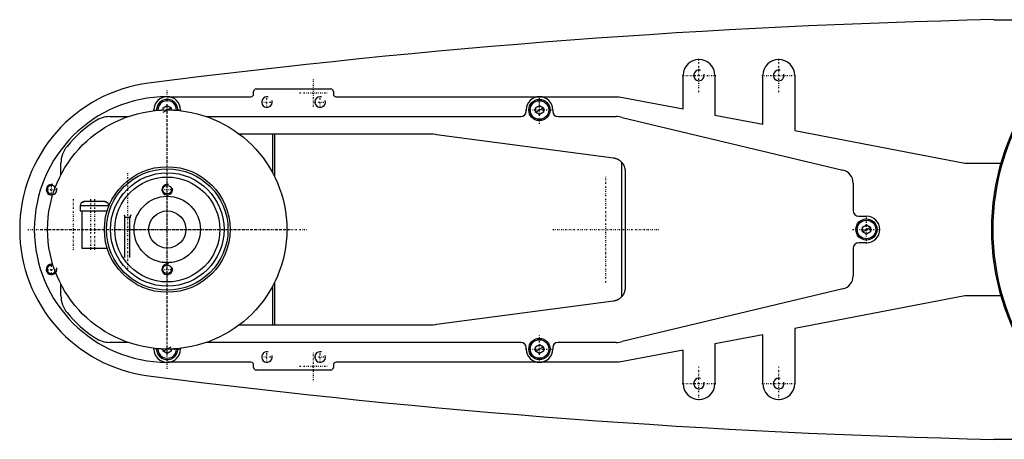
# Model space of a CAD drawing. Extents: x -906 to 156, y -125 to 125.
# Tile 1 of 2: x -906 to -535, y -79 to 79. Entities that reach past the tile are written whole.
import ezdxf

# ---------------------------------------------------------------- set-up
doc = ezdxf.new("R2010")
doc.units = 0
doc.linetypes.add('CENTER', pattern=[1.5, 0.45, -0.5, 0.05, -0.5])
for name, color, linetype in [('AM_0', 7, 'CONTINUOUS'), ('AM_10', 7, 'CONTINUOUS'), ('AM_7', 7, 'CENTER')]:
    doc.layers.add(name, color=color, linetype=linetype)

msp = doc.modelspace()

# ---------------------------------------------------------------- linework, layer by layer
at = {"layer": 'AM_0', "color": 7, "linetype": 'CONTINUOUS'}
for p, q in [((-539.11, 79), (-407, 79)), ((-656, 45.38), (-656, 58)), ((-644, 58), (-644, 43.08)), ((-626, 39.62), (-626, 58)), ((-614, 58), (-614, 37.31)), ((-817.5, 51), (-817.5, 51.9)), ((-816.5, 52.9), (-788.5, 52.9)), ((-787.5, 51.9), (-787.5, 51)), ((-850, 50), (-818.5, 50)), ((-786.5, 50), (-680, 50)), ((-680, 50), (-656, 45.38)), ((-855, 44.72), (-855, 45)), ((-851.5, 45.87), (-850, 46.73)), ((-851.5, 44.97), (-851.5, 45.87)), ((-850, 46.73), (-848.5, 45.87)), ((-848.5, 45.87), (-848.5, 44.97)), ((-845, 45), (-845, 44.72)), ((-715, 44.5), (-715, 45)), ((-711.5, 45.87), (-710, 46.73)), ((-711.5, 44.13), (-711.5, 45.87)), ((-710, 46.73), (-708.5, 45.87)), ((-708.5, 45.87), (-708.5, 44.13)), ((-705, 45), (-705, 44.5)), ((-871.56, 42.5), (-864.79, 42.5)), ((-835.21, 42.5), (-717, 42.5)), ((-710, 43.27), (-711.5, 44.13)), ((-708.5, 44.13), (-710, 43.27)), ((-703, 42.5), (-681.18, 42.5)), ((-678.85, 42.23), (-595.84, 22.36)), ((-644, 43.08), (-626, 39.62)), ((-614, 37.31), (-550, 25)), ((-823, 36), (-751.33, 36)), ((-810.3, 21.18), (-810.3, 36)), ((-809.7, 36), (-809.7, 20.03)), ((-748.68, 35.82), (-682.14, 26.96)), ((-890, 20.62), (-890, 24.92)), ((-679.14, 25.41), (-679.14, -25.41)), ((-550, 25), (-536.46, 25)), ((-677.8, 22), (-677.8, -22)), ((-592, 17.5), (-592, 7)), ((-882.73, 9), (-882.73, 7)), ((-882.73, 9), (-871.98, 9)), ((-882.26, 10), (-882.34, 10)), ((-882.26, 10), (-882.24, 10.03)), ((-873.58, 10.5), (-881.12, 10.5)), ((-872.36, 10), (-872.44, 10)), ((-871.98, 8.74), (-871.98, 9)), ((-882.73, 7), (-872.59, 7)), ((-882.15, 7), (-882.15, -7)), ((-590, 5), (-587, 5)), ((-588.5, 0.87), (-587, 1.73)), ((-588.5, -0.87), (-588.5, 0.87)), ((-587, 1.73), (-585.5, 0.87)), ((-585.5, 0.87), (-585.5, -0.87)), ((-587, -1.73), (-588.5, -0.87)), ((-585.5, -0.87), (-587, -1.73)), ((-882.15, -7), (-872.59, -7)), ((-592, -7), (-592, -17.5)), ((-587, -5), (-590, -5)), ((-890, -24.92), (-890, -20.62)), ((-810.3, -36), (-810.3, -21.18)), ((-809.7, -20.03), (-809.7, -36)), ((-595.84, -22.36), (-678.85, -42.23)), ((-550, -25), (-614, -37.31)), ((-536.46, -25), (-550, -25)), ((-682.14, -26.96), (-748.68, -35.82)), ((-751.33, -36), (-823, -36)), ((-626, -39.62), (-644, -43.08)), ((-626, -58), (-626, -39.62)), ((-614, -37.31), (-614, -58)), ((-864.79, -42.5), (-871.56, -42.5)), ((-717, -42.5), (-835.21, -42.5)), ((-711.5, -44.13), (-710, -43.27)), ((-711.5, -45.87), (-711.5, -44.13)), ((-710, -43.27), (-708.5, -44.13)), ((-708.5, -44.13), (-708.5, -45.87)), ((-681.18, -42.5), (-703, -42.5)), ((-644, -43.08), (-644, -58)), ((-855, -45), (-855, -44.72)), ((-851.5, -45.87), (-851.5, -44.97)), ((-850, -46.73), (-851.5, -45.87)), ((-848.5, -45.87), (-850, -46.73)), ((-848.5, -44.97), (-848.5, -45.87)), ((-845, -44.72), (-845, -45)), ((-715, -45), (-715, -44.5)), ((-710, -46.73), (-711.5, -45.87)), ((-708.5, -45.87), (-710, -46.73)), ((-705, -44.5), (-705, -45)), ((-656, -45.38), (-680, -50)), ((-656, -58), (-656, -45.38)), ((-818.5, -50), (-850, -50)), ((-817.5, -51.9), (-817.5, -51)), ((-787.5, -51), (-787.5, -51.9)), ((-680, -50), (-786.5, -50)), ((-788.5, -52.9), (-816.5, -52.9)), ((-539.11, -79), (-407, -79))]:
    msp.add_line(p, q, dxfattribs=at)
for points in [[(-751.33, 36, 0), (-750.89, 36, 0), (-750, 35.96, 0), (-749.12, 35.88, 0), (-748.68, 35.82, 0)], [(-682.14, 26.96, 0), (-682.04, 26.94, 0), (-681.86, 26.91, 0), (-681.67, 26.87, 0), (-681.58, 26.85, 0), (-681.48, 26.82, 0), (-681.3, 26.77, 0), (-681.12, 26.71, 0), (-680.94, 26.64, 0), (-680.77, 26.57, 0), (-680.59, 26.49, 0), (-680.51, 26.44, 0), (-680.42, 26.4, 0), (-680.26, 26.3, 0), (-680.09, 26.2, 0), (-679.93, 26.1, 0), (-679.78, 25.99, 0), (-679.63, 25.87, 0), (-679.56, 25.81, 0), (-679.48, 25.74, 0), (-679.34, 25.61, 0), (-679.21, 25.48, 0), (-679.14, 25.41, 0)], [(-679.14, 25.41, 0), (-679.07, 25.33, 0), (-678.93, 25.16, 0), (-678.8, 25, 0), (-678.73, 24.91, 0), (-678.67, 24.82, 0), (-678.56, 24.65, 0), (-678.45, 24.47, 0), (-678.35, 24.29, 0), (-678.26, 24.1, 0), (-678.18, 23.91, 0), (-678.14, 23.82, 0), (-678.11, 23.72, 0), (-678.04, 23.53, 0), (-677.98, 23.34, 0), (-677.93, 23.15, 0), (-677.89, 22.95, 0), (-677.86, 22.75, 0), (-677.84, 22.65, 0), (-677.84, 22.64, 0), (-677.84, 22.6, 0), (-677.83, 22.57, 0), (-677.83, 22.55, 0), (-677.83, 22.53, 0), (-677.83, 22.5, 0), (-677.82, 22.46, 0), (-677.82, 22.43, 0), (-677.82, 22.39, 0), (-677.81, 22.36, 0), (-677.81, 22.34, 0), (-677.81, 22.32, 0), (-677.81, 22.29, 0), (-677.81, 22.25, 0), (-677.8, 22.21, 0), (-677.8, 22.18, 0), (-677.8, 22.14, 0), (-677.8, 22.12, 0), (-677.8, 22.1, 0), (-677.8, 22.06, 0), (-677.8, 22.02, 0), (-677.8, 22, 0)], [(-881.12, 10.5, 0), (-881.15, 10.5, 0), (-881.22, 10.5, 0), (-881.29, 10.49, 0), (-881.33, 10.49, 0), (-881.37, 10.48, 0), (-881.44, 10.47, 0), (-881.51, 10.45, 0), (-881.58, 10.43, 0), (-881.65, 10.41, 0), (-881.71, 10.38, 0), (-881.74, 10.37, 0), (-881.77, 10.36, 0), (-881.84, 10.33, 0), (-881.9, 10.29, 0), (-881.96, 10.25, 0), (-882.02, 10.21, 0), (-882.08, 10.17, 0), (-882.11, 10.14, 0), (-882.14, 10.12, 0), (-882.19, 10.07, 0), (-882.24, 10.03, 0), (-882.26, 10, 0)], [(-882.06, 10.19, 0), (-882.04, 10.2, 0), (-881.99, 10.24, 0), (-881.94, 10.27, 0), (-881.92, 10.28, 0), (-881.89, 10.3, 0), (-881.84, 10.32, 0), (-881.79, 10.35, 0), (-881.74, 10.37, 0), (-881.69, 10.39, 0), (-881.64, 10.41, 0), (-881.62, 10.42, 0), (-881.59, 10.43, 0), (-881.54, 10.44, 0), (-881.48, 10.46, 0), (-881.42, 10.47, 0), (-881.37, 10.48, 0), (-881.31, 10.49, 0), (-881.28, 10.49, 0), (-881.26, 10.49, 0), (-881.2, 10.5, 0), (-881.15, 10.5, 0), (-881.12, 10.5, 0)], [(-873.58, 10.5, 0), (-873.55, 10.5, 0), (-873.48, 10.5, 0), (-873.41, 10.49, 0), (-873.37, 10.49, 0), (-873.33, 10.48, 0), (-873.26, 10.47, 0), (-873.19, 10.45, 0), (-873.12, 10.43, 0), (-873.05, 10.41, 0), (-872.99, 10.38, 0), (-872.96, 10.37, 0), (-872.93, 10.36, 0), (-872.86, 10.33, 0), (-872.8, 10.29, 0), (-872.74, 10.25, 0), (-872.68, 10.21, 0), (-872.62, 10.17, 0), (-872.59, 10.14, 0), (-872.56, 10.12, 0), (-872.51, 10.07, 0), (-872.46, 10.03, 0), (-872.44, 10, 0)], [(-872.44, 10, 0), (-872.46, 10.03, 0), (-872.51, 10.07, 0), (-872.56, 10.12, 0), (-872.59, 10.14, 0), (-872.62, 10.17, 0), (-872.68, 10.21, 0), (-872.74, 10.25, 0), (-872.8, 10.29, 0), (-872.86, 10.33, 0), (-872.93, 10.36, 0), (-872.96, 10.37, 0), (-872.99, 10.38, 0), (-873.05, 10.41, 0), (-873.12, 10.43, 0), (-873.19, 10.45, 0), (-873.26, 10.47, 0), (-873.33, 10.48, 0), (-873.37, 10.49, 0), (-873.41, 10.49, 0), (-873.48, 10.5, 0), (-873.55, 10.5, 0), (-873.58, 10.5, 0)], [(-850, -12.5, 0), (-850.01, -12.5, 0), (-850.04, -12.5, 0), (-850.07, -12.5, 0), (-850.08, -12.5, 0), (-850.1, -12.5, 0), (-850.12, -12.5, 0), (-850.15, -12.5, 0), (-850.18, -12.5, 0), (-850.2, -12.5, 0), (-850.23, -12.5, 0), (-850.25, -12.5, 0), (-850.26, -12.5, 0), (-850.29, -12.5, 0), (-850.31, -12.5, 0), (-850.34, -12.5, 0), (-850.37, -12.49, 0), (-850.4, -12.49, 0), (-850.41, -12.49, 0), (-850.42, -12.49, 0), (-850.45, -12.49, 0), (-850.48, -12.49, 0), (-850.49, -12.49, 0), (-850.51, -12.49, 0), (-850.53, -12.49, 0), (-850.56, -12.49, 0), (-850.57, -12.49, 0), (-850.59, -12.49, 0), (-850.61, -12.48, 0), (-850.64, -12.48, 0), (-850.67, -12.48, 0), (-850.69, -12.48, 0), (-850.72, -12.48, 0), (-850.73, -12.48, 0), (-850.74, -12.48, 0), (-850.77, -12.48, 0), (-850.8, -12.47, 0), (-850.82, -12.47, 0), (-850.85, -12.47, 0), (-850.87, -12.47, 0), (-850.88, -12.47, 0), (-850.9, -12.47, 0), (-850.92, -12.47, 0), (-850.94, -12.46, 0), (-850.97, -12.46, 0), (-850.99, -12.46, 0), (-851.01, -12.46, 0), (-851.03, -12.46, 0), (-851.04, -12.46, 0), (-851.06, -12.45, 0), (-851.08, -12.45, 0), (-851.1, -12.45, 0), (-851.13, -12.45, 0), (-851.15, -12.45, 0), (-851.16, -12.45, 0), (-851.17, -12.45, 0), (-851.19, -12.44, 0), (-851.21, -12.44, 0), (-851.23, -12.44, 0), (-851.25, -12.44, 0), (-851.27, -12.44, 0), (-851.28, -12.43, 0), (-851.29, -12.43, 0), (-851.31, -12.43, 0), (-851.33, -12.43, 0), (-851.34, -12.43, 0), (-851.34, -12.43, 0), (-851.36, -12.43, 0), (-851.38, -12.42, 0), (-851.39, -12.42, 0), (-851.4, -12.42, 0), (-851.41, -12.42, 0), (-851.43, -12.42, 0), (-851.45, -12.42, 0), (-851.46, -12.41, 0), (-851.48, -12.41, 0), (-851.49, -12.41, 0), (-851.5, -12.41, 0), (-851.51, -12.41, 0), (-851.53, -12.41, 0), (-851.54, -12.4, 0), (-851.56, -12.4, 0), (-851.57, -12.4, 0), (-851.58, -12.4, 0), (-851.59, -12.4, 0), (-851.6, -12.4, 0), (-851.61, -12.4, 0), (-851.63, -12.39, 0), (-851.64, -12.39, 0), (-851.65, -12.39, 0), (-851.66, -12.39, 0), (-851.67, -12.39, 0), (-851.68, -12.39, 0), (-851.69, -12.39, 0), (-851.7, -12.38, 0), (-851.71, -12.38, 0), (-851.72, -12.38, 0), (-851.73, -12.38, 0), (-851.73, -12.38, 0), (-851.74, -12.38, 0), (-851.75, -12.38, 0), (-851.76, -12.38, 0), (-851.77, -12.37, 0), (-851.78, -12.37, 0), (-851.78, -12.37, 0), (-851.78, -12.37, 0), (-851.79, -12.37, 0), (-851.8, -12.37, 0), (-851.8, -12.37, 0), (-851.81, -12.37, 0), (-851.81, -12.37, 0), (-851.82, -12.37, 0), (-851.82, -12.37, 0), (-851.82, -12.37, 0), (-851.83, -12.37, 0), (-851.83, -12.36, 0), (-851.84, -12.36, 0), (-851.84, -12.36, 0), (-851.84, -12.36, 0), (-851.85, -12.36, 0), (-851.85, -12.36, 0), (-851.85, -12.36, 0), (-851.85, -12.36, 0), (-851.86, -12.36, 0), (-851.86, -12.36, 0), (-851.86, -12.36, 0), (-851.86, -12.36, 0), (-851.86, -12.36, 0), (-851.86, -12.36, 0), (-851.86, -12.36, 0), (-851.86, -12.36, 0)], [(-848.14, -12.36, 0), (-848.14, -12.36, 0), (-848.14, -12.36, 0), (-848.14, -12.36, 0), (-848.14, -12.36, 0), (-848.14, -12.36, 0), (-848.14, -12.36, 0), (-848.14, -12.36, 0), (-848.15, -12.36, 0), (-848.15, -12.36, 0), (-848.15, -12.36, 0), (-848.15, -12.36, 0), (-848.16, -12.36, 0), (-848.16, -12.36, 0), (-848.16, -12.36, 0), (-848.17, -12.36, 0), (-848.17, -12.37, 0), (-848.18, -12.37, 0), (-848.18, -12.37, 0), (-848.18, -12.37, 0), (-848.19, -12.37, 0), (-848.19, -12.37, 0), (-848.2, -12.37, 0), (-848.2, -12.37, 0), (-848.21, -12.37, 0), (-848.22, -12.37, 0), (-848.22, -12.37, 0), (-848.22, -12.37, 0), (-848.23, -12.37, 0), (-848.24, -12.38, 0), (-848.25, -12.38, 0), (-848.26, -12.38, 0), (-848.27, -12.38, 0), (-848.27, -12.38, 0), (-848.28, -12.38, 0), (-848.29, -12.38, 0), (-848.3, -12.38, 0), (-848.31, -12.39, 0), (-848.32, -12.39, 0), (-848.33, -12.39, 0), (-848.34, -12.39, 0), (-848.35, -12.39, 0), (-848.36, -12.39, 0), (-848.37, -12.39, 0), (-848.39, -12.4, 0), (-848.4, -12.4, 0), (-848.41, -12.4, 0), (-848.42, -12.4, 0), (-848.43, -12.4, 0), (-848.44, -12.4, 0), (-848.46, -12.4, 0), (-848.47, -12.41, 0), (-848.49, -12.41, 0), (-848.5, -12.41, 0), (-848.51, -12.41, 0), (-848.52, -12.41, 0), (-848.54, -12.41, 0), (-848.55, -12.42, 0), (-848.57, -12.42, 0), (-848.59, -12.42, 0), (-848.6, -12.42, 0), (-848.61, -12.42, 0), (-848.62, -12.42, 0), (-848.64, -12.43, 0), (-848.66, -12.43, 0), (-848.66, -12.43, 0), (-848.67, -12.43, 0), (-848.69, -12.43, 0), (-848.71, -12.43, 0), (-848.72, -12.43, 0), (-848.73, -12.44, 0), (-848.75, -12.44, 0), (-848.77, -12.44, 0), (-848.79, -12.44, 0), (-848.81, -12.44, 0), (-848.83, -12.45, 0), (-848.84, -12.45, 0), (-848.85, -12.45, 0), (-848.87, -12.45, 0), (-848.9, -12.45, 0), (-848.92, -12.45, 0), (-848.94, -12.45, 0), (-848.96, -12.46, 0), (-848.97, -12.46, 0), (-848.99, -12.46, 0), (-849.01, -12.46, 0), (-849.03, -12.46, 0), (-849.06, -12.46, 0), (-849.08, -12.47, 0), (-849.1, -12.47, 0), (-849.12, -12.47, 0), (-849.13, -12.47, 0), (-849.15, -12.47, 0), (-849.18, -12.47, 0), (-849.2, -12.47, 0), (-849.23, -12.48, 0), (-849.26, -12.48, 0), (-849.27, -12.48, 0), (-849.28, -12.48, 0), (-849.31, -12.48, 0), (-849.33, -12.48, 0), (-849.36, -12.48, 0), (-849.39, -12.48, 0), (-849.41, -12.49, 0), (-849.43, -12.49, 0), (-849.44, -12.49, 0), (-849.47, -12.49, 0), (-849.49, -12.49, 0), (-849.51, -12.49, 0), (-849.52, -12.49, 0), (-849.55, -12.49, 0), (-849.58, -12.49, 0), (-849.59, -12.49, 0), (-849.6, -12.49, 0), (-849.63, -12.49, 0), (-849.66, -12.5, 0), (-849.69, -12.5, 0), (-849.71, -12.5, 0), (-849.74, -12.5, 0), (-849.75, -12.5, 0), (-849.77, -12.5, 0), (-849.8, -12.5, 0), (-849.82, -12.5, 0), (-849.85, -12.5, 0), (-849.88, -12.5, 0), (-849.9, -12.5, 0), (-849.92, -12.5, 0), (-849.93, -12.5, 0), (-849.96, -12.5, 0), (-849.99, -12.5, 0), (-850, -12.5, 0)], [(-677.8, -22, 0), (-677.8, -22.02, 0), (-677.8, -22.06, 0), (-677.8, -22.1, 0), (-677.8, -22.12, 0), (-677.8, -22.14, 0), (-677.8, -22.18, 0), (-677.8, -22.21, 0), (-677.81, -22.25, 0), (-677.81, -22.29, 0), (-677.81, -22.32, 0), (-677.81, -22.34, 0), (-677.81, -22.36, 0), (-677.82, -22.39, 0), (-677.82, -22.43, 0), (-677.82, -22.46, 0), (-677.83, -22.5, 0), (-677.83, -22.53, 0), (-677.83, -22.55, 0), (-677.83, -22.57, 0), (-677.84, -22.6, 0), (-677.84, -22.64, 0), (-677.84, -22.65, 0), (-677.86, -22.75, 0), (-677.89, -22.95, 0), (-677.93, -23.15, 0), (-677.98, -23.34, 0), (-678.04, -23.53, 0), (-678.11, -23.72, 0), (-678.14, -23.82, 0), (-678.18, -23.91, 0), (-678.26, -24.1, 0), (-678.35, -24.29, 0), (-678.45, -24.47, 0), (-678.56, -24.65, 0), (-678.67, -24.82, 0), (-678.73, -24.91, 0), (-678.8, -25, 0), (-678.93, -25.16, 0), (-679.07, -25.33, 0), (-679.14, -25.41, 0)], [(-679.14, -25.41, 0), (-679.21, -25.48, 0), (-679.34, -25.61, 0), (-679.48, -25.74, 0), (-679.56, -25.81, 0), (-679.63, -25.87, 0), (-679.78, -25.99, 0), (-679.93, -26.1, 0), (-680.09, -26.2, 0), (-680.26, -26.3, 0), (-680.42, -26.4, 0), (-680.51, -26.44, 0), (-680.59, -26.49, 0), (-680.77, -26.57, 0), (-680.94, -26.64, 0), (-681.12, -26.71, 0), (-681.3, -26.77, 0), (-681.48, -26.82, 0), (-681.58, -26.85, 0), (-681.67, -26.87, 0), (-681.86, -26.91, 0), (-682.04, -26.94, 0), (-682.14, -26.96, 0)], [(-748.68, -35.82, 0), (-749.12, -35.88, 0), (-750, -35.96, 0), (-750.89, -36, 0), (-751.33, -36, 0)]]:
    msp.add_polyline3d(points, dxfattribs=at)
for centre, radius in [((-710, 45), 4), ((-710, 45), 3.5), ((-850, 0), 45), ((-850, 0), 23.65), ((-850, 0), 22.85), ((-850, 0), 21.35), ((-850, 0), 19.75), ((-850, 15), 1.62), ((-850, 0), 12.5), ((-850, 0), 7), ((-587, 0), 4), ((-587, 0), 3.5), ((-850, -15), 1.62), ((-710, -45), 4), ((-710, -45), 3.5)]:
    msp.add_circle(centre, radius, dxfattribs=at)
for centre, radius, start, end in [((-473.05, -2920.27), 3000, 91.26165, 97.35313), ((-650, 58), 6, 0, 180), ((-620, 58), 6, 0, 180), ((-850, 0), 55.5, 97.2532, 262.7468), ((-816.5, 51.9), 1, 90, 180), ((-788.5, 51.9), 1, 0, 90), ((-850, 0), 50, 90, 270), ((-850, 45), 5, 0, 180), ((-850, 45), 4, 357.4527, 182.5473), ((-850, 45), 3.5, 357.7713, 182.2287), ((-818.5, 51), 1, 270, 0), ((-786.5, 51), 1, 180, 270), ((-710, 45), 5, 0, 180), ((-450, 0), 90, 145.3079, 214.6921), ((-450, 0), 89.5, 145.773, 214.227), ((-717, 44.5), 2, 270, 0), ((-703, 44.5), 2, 180, 270), ((-850, 0), 49, 123.5573, 140.2849), ((-871.56, 32.5), 10, 90, 123.5573), ((-681.18, 32.5), 10, 76.5442, 90), ((-880, 24.92), 10, 140.2849, 180), ((-597, 17.5), 5, 0, 76.5442), ((-893.5, 15), 1.62, 31.4794, 290.4694), ((-881.22, 9), 1.5, 138.1897, 180), ((-873.48, 9), 1.5, 0, 41.8103), ((-590, 7), 2, 180, 270), ((-587, 0), 5, 270, 90), ((-590, -7), 2, 90, 180), ((-893.5, -15), 1.62, 69.5306, 328.5206), ((-597, -17.5), 5, 283.4558, 0), ((-880, -24.92), 10, 180, 219.7151), ((-850, 0), 49, 219.7151, 236.4427), ((-871.56, -32.5), 10, 236.4427, 270), ((-717, -44.5), 2, 0, 90), ((-703, -44.5), 2, 90, 180), ((-681.18, -32.5), 10, 270, 283.4558), ((-850, -45), 5, 180, 0), ((-850, -45), 4, 177.4527, 2.5473), ((-850, -45), 3.5, 177.7713, 2.2287), ((-710, -45), 5, 180, 0), ((-818.5, -51), 1, 0, 90), ((-786.5, -51), 1, 90, 180), ((-473.05, 2920.27), 3000, 262.64687, 268.73835), ((-816.5, -51.9), 1, 180, 270), ((-788.5, -51.9), 1, 270, 0), ((-650, -58), 6, 180, 0), ((-620, -58), 6, 180, 0)]:
    msp.add_arc(centre, radius, start, end, dxfattribs=at)
at = {"layer": 'AM_10', "color": 7, "linetype": 'CONTINUOUS'}
for p, q in [((-851.5, 44.13), (-848.5, 45.87)), ((-711.5, 44.13), (-708.5, 45.87)), ((-866.25, 5.5), (-865.97, 4.65)), ((-866.25, 4.65), (-863.75, 4.65)), ((-865.97, -10.5), (-865.97, 4.65)), ((-863.75, 5.5), (-864.03, 4.65)), ((-864.03, -10.5), (-864.03, 4.65)), ((-588.5, -0.87), (-585.5, 0.87)), ((-851.5, -45.87), (-848.5, -44.13)), ((-711.5, -45.87), (-708.5, -44.13))]:
    msp.add_line(p, q, dxfattribs=at)
for centre in [(-650, 58), (-620, 58), (-812.5, 48), (-792.5, 48), (-893.5, 15), (-850, 15), (-893.5, -15), (-850, -15), (-812.5, -48), (-792.5, -48), (-650, -58), (-620, -58)]:
    msp.add_arc(centre, 2, 75, 15, dxfattribs=at)
at = {"layer": 'AM_7', "color": 4, "linetype": 'CENTER'}
for p, q in [((-650, 51.7), (-650, 64.3)), ((-620, 51.7), (-620, 64.3)), ((-795, 46.25), (-795, 56.75)), ((-656.3, 58), (-643.7, 58)), ((-626.3, 58), (-613.7, 58)), ((-850, -52.5), (-850, 52.5)), ((-812.5, 45.9), (-812.5, 50.1)), ((-800.25, 51.5), (-789.75, 51.5)), ((-792.5, 45.9), (-792.5, 50.1)), ((-710, 39.75), (-710, 50.25)), ((-855.25, 45), (-844.75, 45)), ((-850, -47.25), (-850, 47.25)), ((-814.6, 48), (-810.4, 48)), ((-794.6, 48), (-790.4, 48)), ((-715.25, 45), (-704.75, 45)), ((-850, -32.39), (-850, 32.39)), ((-865, 21.25), (-865, -15.5)), ((-850, -20.74), (-850, 20.74)), ((-685, -19.95), (-685, 19.95)), ((-895.6, 15), (-891.4, 15)), ((-893.5, 12.9), (-893.5, 17.1)), ((-852.1, 15), (-847.9, 15)), ((-885.35, 11.38), (-885.35, -7.87)), ((-878.85, 11.38), (-878.85, -7.87)), ((-878.85, 11.38), (-878.85, -7.87)), ((-877.35, 11.38), (-877.35, -7.87)), ((-587, -5.25), (-587, 5.25)), ((-897.25, 0), (-802.75, 0)), ((-870.74, 0), (-829.26, 0)), ((-704.95, 0), (-665.05, 0)), ((-592.25, 0), (-581.75, 0)), ((-902.5, 0), (-797.5, 0)), ((-882.39, 0), (-817.61, 0)), ((-893.5, -17.1), (-893.5, -12.9)), ((-895.6, -15), (-891.4, -15)), ((-852.1, -15), (-847.9, -15)), ((-710, -50.25), (-710, -39.75)), ((-855.25, -45), (-844.75, -45)), ((-814.6, -48), (-810.4, -48)), ((-812.5, -50.1), (-812.5, -45.9)), ((-795, -56.75), (-795, -46.25)), ((-794.6, -48), (-790.4, -48)), ((-792.5, -50.1), (-792.5, -45.9)), ((-715.25, -45), (-704.75, -45)), ((-800.25, -51.5), (-789.75, -51.5)), ((-650, -64.3), (-650, -51.7)), ((-620, -64.3), (-620, -51.7)), ((-656.3, -58), (-643.7, -58)), ((-626.3, -58), (-613.7, -58))]:
    msp.add_line(p, q, dxfattribs=at)

doc.saveas('drawing.dxf')
